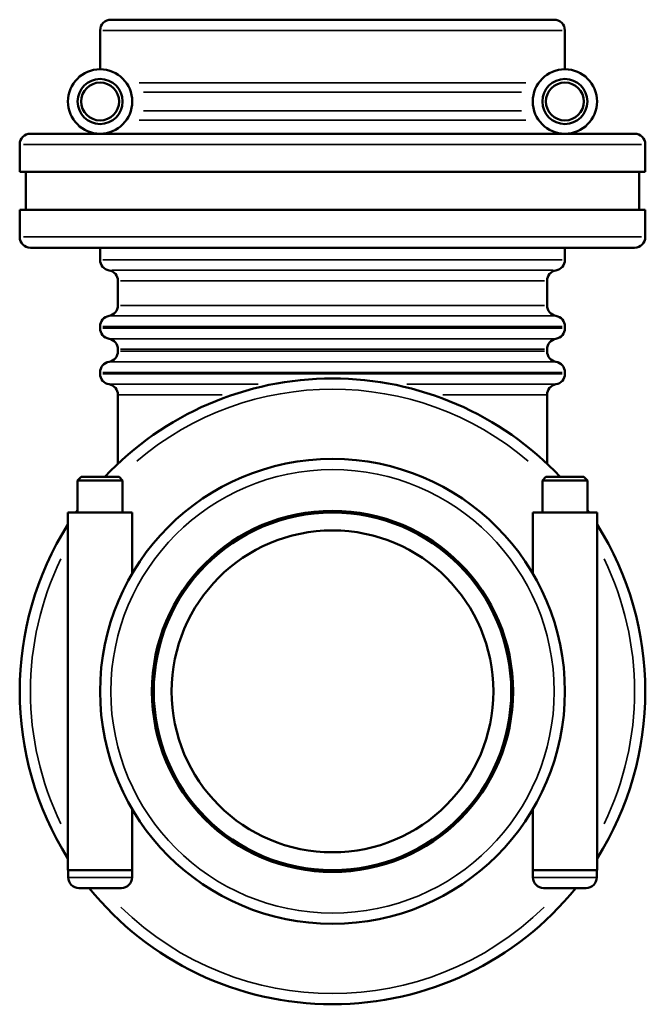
# Model space of a CAD drawing. Header units: millimetres. Extents: x -119 to 1313, y -331 to 1658.
# Tile 8 of 12: x 1033 to 1313, y 212 to 652. Entities that reach past the tile are written whole.
import ezdxf

# ---------------------------------------------------------------- set-up
doc = ezdxf.new("R2010")
doc.units = ezdxf.units.MM
doc.layers.add('Visible (ISO)', color=7, linetype='Continuous', lineweight=50)
doc.layers.add('Visible Narrow (ISO)', color=7, linetype='Continuous', lineweight=35)

msp = doc.modelspace()

# ---------------------------------------------------------------- linework, layer by layer
at = {"layer": 'Visible (ISO)'}
for p, q in [((1074.264, 652.427), (1272.664, 652.427)), ((1069.464, 630.227), (1069.464, 647.627)), ((1277.464, 630.227), (1277.464, 647.627)), ((1038.264, 601.427), (1308.664, 601.427)), ((1033.464, 584.427), (1033.464, 596.627)), ((1313.464, 584.427), (1313.464, 596.627)), ((1313.464, 584.427), (1033.464, 584.427)), ((1036.264, 567.427), (1036.264, 584.427)), ((1310.664, 567.427), (1310.664, 584.427)), ((1313.464, 567.427), (1033.464, 567.427)), ((1033.464, 555.227), (1033.464, 567.427)), ((1313.464, 555.227), (1313.464, 567.427)), ((1308.664, 550.427), (1038.264, 550.427)), ((1069.464, 545.027), (1069.464, 550.427)), ((1277.464, 545.027), (1277.464, 550.427)), ((1077.464, 524.627), (1077.464, 535.562)), ((1269.464, 524.627), (1269.464, 535.562)), ((1069.464, 514.427), (1069.464, 515.162)), ((1277.464, 514.427), (1277.464, 515.162)), ((1077.464, 504.093), (1077.464, 504.962)), ((1269.464, 504.093), (1269.464, 504.962)), ((1069.464, 494.027), (1069.464, 494.627)), ((1277.464, 494.027), (1277.464, 494.627)), ((1077.464, 453.829), (1077.464, 484.562)), ((1269.464, 453.829), (1269.464, 484.562)), ((1060.984, 447.927), (1059.384, 446.327)), ((1079.544, 446.327), (1059.384, 446.327)), ((1059.384, 431.927), (1059.384, 446.327)), ((1060.984, 447.927), (1077.944, 447.927)), ((1077.944, 447.927), (1079.544, 446.327)), ((1079.544, 431.927), (1079.544, 446.327)), ((1268.984, 447.927), (1267.384, 446.327)), ((1287.544, 446.327), (1267.384, 446.327)), ((1267.384, 446.327), (1267.384, 431.927)), ((1268.984, 447.927), (1285.944, 447.927)), ((1285.944, 447.927), (1287.544, 446.327)), ((1287.544, 446.327), (1287.544, 431.927)), ((1083.864, 431.927), (1055.064, 431.927)), ((1055.064, 271.927), (1055.064, 431.927)), ((1083.864, 404.727), (1083.864, 431.927)), ((1263.064, 431.927), (1291.864, 431.927)), ((1263.064, 431.927), (1263.064, 404.727)), ((1291.864, 431.927), (1291.864, 271.927)), ((1083.864, 271.927), (1083.864, 299.127)), ((1263.064, 299.127), (1263.064, 271.927)), ((1055.064, 271.927), (1083.864, 271.927)), ((1055.164, 271.927), (1055.164, 268.727)), ((1083.764, 271.927), (1083.764, 268.727)), ((1291.864, 271.927), (1263.064, 271.927)), ((1263.164, 268.727), (1263.164, 271.927)), ((1291.764, 268.727), (1291.764, 271.927)), ((1078.964, 263.927), (1059.964, 263.927)), ((1286.964, 263.927), (1267.964, 263.927))]:
    msp.add_line(p, q, dxfattribs=at)
for centre, radius in [((1069.464, 615.827), 14.4), ((1277.464, 615.827), 14.4), ((1069.464, 615.827), 10.08), ((1277.464, 615.827), 10.08), ((1069.464, 615.827), 8.48), ((1277.464, 615.827), 8.48), ((1173.464, 351.927), 104), ((1173.464, 351.927), 80.8), ((1173.464, 351.927), 80), ((1173.464, 351.927), 72)]:
    msp.add_circle(centre, radius, dxfattribs=at)
for centre, radius, start, end in [((1074.264, 647.627), 4.8, 90, 180), ((1272.664, 647.627), 4.8, 0, 90), ((1038.264, 596.627), 4.8, 90, 180), ((1308.664, 596.627), 4.8, 0, 90), ((1038.264, 555.227), 4.8, 180, 270), ((1308.664, 555.227), 4.8, 270, 0), ((1074.264, 545.027), 4.8, 180, 260.40593), ((1272.664, 545.027), 4.8, 279.59407, 0), ((1072.664, 535.562), 4.8, 0, 80.40593), ((1274.264, 535.562), 4.8, 99.59407, 180), ((1072.664, 524.627), 4.8, 279.59407, 0), ((1274.264, 524.627), 4.8, 180, 260.40593), ((1074.264, 515.162), 4.8, 99.59407, 180), ((1272.664, 515.162), 4.8, 0, 80.40593), ((1074.264, 514.427), 4.8, 180, 260.40593), ((1272.664, 514.427), 4.8, 279.59407, 0), ((1072.664, 504.962), 4.8, 0, 80.40593), ((1274.264, 504.962), 4.8, 99.59407, 180), ((1072.664, 504.093), 4.8, 279.59407, 0), ((1274.264, 504.093), 4.8, 180, 260.40593), ((1074.264, 494.627), 4.8, 99.59407, 180), ((1272.664, 494.627), 4.8, 0, 80.40593), ((1074.264, 494.027), 4.8, 180, 260.40593), ((1272.664, 494.027), 4.8, 279.59407, 0), ((1173.464, 351.927), 140, 43.29181, 136.70819), ((1072.664, 484.562), 4.8, 0, 80.40593), ((1274.264, 484.562), 4.8, 99.59407, 180), ((1173.464, 351.927), 140, 144.57324, 145.1501), ((1173.464, 351.927), 140, 34.8499, 35.42676), ((1173.464, 351.927), 140, 147.74855, 212.25145), ((1173.464, 351.927), 140, 327.74855, 32.25145), ((1059.964, 268.727), 4.8, 180, 270), ((1078.964, 268.727), 4.8, 270, 0), ((1267.964, 268.727), 4.8, 180, 270), ((1286.964, 268.727), 4.8, 270, 0), ((1173.464, 351.927), 140, 218.9448, 321.0552)]:
    msp.add_arc(centre, radius, start, end, dxfattribs=at)
at = {"layer": 'Visible Narrow (ISO)'}
for p, q in [((1276.183, 647.627), (1070.744, 647.627)), ((1086.998, 624.141), (1259.929, 624.141)), ((1258.042, 619.984), (1088.886, 619.984)), ((1088.886, 611.67), (1258.042, 611.67)), ((1259.929, 607.514), (1086.998, 607.514)), ((1311.74, 596.627), (1035.187, 596.627)), ((1035.187, 555.227), (1311.74, 555.227)), ((1070.744, 545.027), (1276.183, 545.027)), ((1074.695, 540.295), (1272.233, 540.295)), ((1268.282, 535.562), (1078.646, 535.562)), ((1078.646, 524.627), (1268.282, 524.627)), ((1074.695, 519.895), (1272.233, 519.895)), ((1276.183, 515.162), (1070.744, 515.162)), ((1070.744, 514.427), (1276.183, 514.427)), ((1074.695, 509.695), (1272.233, 509.695)), ((1268.282, 504.962), (1078.646, 504.962)), ((1078.646, 504.093), (1268.282, 504.093)), ((1272.233, 499.36), (1074.695, 499.36)), ((1276.183, 494.627), (1070.744, 494.627)), ((1070.744, 494.027), (1276.183, 494.027)), ((1073.674, 489.295), (1140.257, 489.295)), ((1206.671, 489.295), (1273.253, 489.295)), ((1124.113, 484.562), (1077.605, 484.562)), ((1269.322, 484.562), (1222.814, 484.562)), ((1055.34, 268.727), (1083.588, 268.727)), ((1263.34, 268.727), (1291.588, 268.727))]:
    msp.add_line(p, q, dxfattribs=at)
msp.add_circle((1173.464, 351.927), 99.2, dxfattribs=at)
for start, end in [(49.62945, 130.37055), (154.01937, 205.98063), (334.01937, 25.98063), (225.5477, 314.4523)]:
    msp.add_arc((1173.464, 351.927), 135.2, start, end, dxfattribs=at)

doc.saveas('drawing.dxf')
